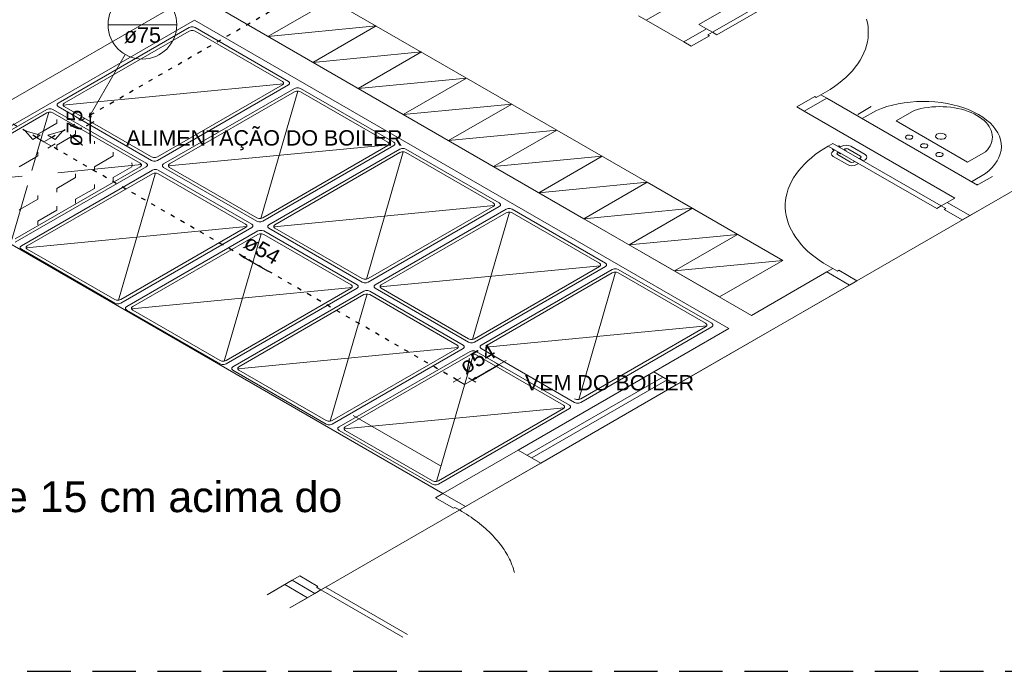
# Model space of a CAD drawing. Header units: millimetres. Extents: x -15 to 153, y -141 to 37.
# Tile 11 of 98: x 5 to 28, y -115 to -100. Entities that reach past the tile are written whole.
import ezdxf

# ---------------------------------------------------------------- set-up
doc = ezdxf.new("R2010")
doc.units = ezdxf.units.MM
doc.header["$MEASUREMENT"] = 0
doc.linetypes.add('DOT2', pattern=[3.175, 0, -3.175])
doc.linetypes.add('HIDDEN', pattern=[0.375, 0.25, -0.125])
doc.layers.get('0').update_dxf_attribs({"color": 5, "lineweight": 20})
for name, color, linetype, lineweight in [('AF-Colunas', 4, 'Continuous', 30), ('AF-Indicação coluna', 5, 'Continuous', 20), ('AF-Sentido tubo', 9, 'Continuous', 20), ('AF-Textos coluna', 7, 'Continuous', 20), ('AF-Textos tubo', 7, 'Continuous', 20), ('AF-Tubos detalhe', 4, 'Continuous', 30), ('AQ-Conexões', 9, 'Continuous', 20), ('AQ-Sentido tubo', 9, 'Continuous', 20), ('AQ-Textos tubo', 7, 'Continuous', 20), ('AQ-Tubos', 1, 'DOT2', 30)]:
    doc.layers.add(name, color=color, linetype=linetype, lineweight=lineweight)
doc.layers.add('HACHURA', color=8, linetype='Continuous')
doc.styles.add('Arial', font='arial.ttf')
doc.dimstyles.get("Standard").update_dxf_attribs({"dimtxt": 0.18, "dimasz": 0.18, "dimexe": 0.18, "dimexo": 0.0625, "dimgap": 0.09, "dimtad": 0, "dimtih": 1, "dimtoh": 1, "dimdec": 4, "dimzin": 0, "dimdsep": 46, "dimtxsty": 'Standard', "dimcen": 0.09, "dimadec": 0, "dimazin": 0, "dimtfac": 1, "dimtdec": 4, "dimtofl": 0, "dimtmove": 0, "dimatfit": 3, "dimfxl": 1, "dimtolj": 1, "dimtzin": 0, "dimarcsym": 0})

msp = doc.modelspace()

# ---------------------------------------------------------------- linework, layer by layer
for p, q in [((20.478, -100.253), (28.619, -95.553)), ((3.158, -102.853), (10.606, -98.553)), ((20.79, -100.433), (23.284, -98.993)), ((23.388, -99.053), (20.894, -100.493)), ((36.067, -99.253), (11.066, -113.687)), ((21.691, -106.953), (9.393, -99.853)), ((10.561, -100.527), (12.016, -99.687)), ((19.786, -99.853), (19.266, -100.153)), ((19.266, -100.153), (19.093, -100.053)), ((3.677, -103.153), (8.874, -100.153)), ((8.751, -100.324), (5.737, -102.064)), ((21.171, -107.253), (8.874, -100.153)), ((11.037, -101.564), (8.889, -100.324)), ((13.055, -100.287), (10.561, -100.527)), ((11.6, -101.127), (13.055, -100.287)), ((20.132, -100.653), (19.266, -100.153)), ((20.652, -100.353), (20.132, -100.653)), ((20.478, -100.253), (20.652, -100.353)), ((20.652, -100.353), (20.478, -100.253)), ((20.79, -100.433), (20.652, -100.353)), ((8.751, -100.404), (5.875, -102.064)), ((10.898, -101.564), (8.889, -100.404)), ((20.305, -100.753), (20.721, -100.513)), ((20.686, -100.493), (20.79, -100.433)), ((20.721, -100.513), (20.686, -100.493)), ((20.894, -100.493), (20.79, -100.433)), ((20.132, -100.653), (20.305, -100.753)), ((14.094, -100.887), (11.6, -101.127)), ((12.639, -101.727), (14.094, -100.887)), ((15.133, -101.487), (12.639, -101.727)), ((5.848, -102.112), (10.921, -101.623)), ((8.023, -103.304), (10.898, -101.644)), ((8.023, -103.384), (11.037, -101.644)), ((11.175, -101.724), (8.162, -103.464)), ((11.175, -101.804), (8.3, -103.464)), ((10.403, -104.718), (11.253, -101.787)), ((13.462, -102.964), (11.314, -101.724)), ((13.323, -102.964), (11.314, -101.804)), ((22.73, -102.153), (23.146, -101.913)), ((23.146, -101.913), (23.18, -101.933)), ((23.18, -101.933), (23.284, -101.873)), ((23.284, -101.873), (23.423, -101.953)), ((5.737, -102.144), (7.885, -103.384)), ((5.875, -102.144), (7.885, -103.304)), ((16.172, -102.087), (13.678, -102.327)), ((14.718, -102.927), (16.172, -102.087)), ((22.903, -102.253), (22.73, -102.153)), ((22.903, -102.253), (23.423, -101.953)), ((26.887, -103.953), (23.423, -101.953)), ((24.133, -102.323), (24.445, -102.143)), ((5.479, -102.209), (2.465, -103.949)), ((5.479, -102.289), (2.604, -103.949)), ((5.522, -102.274), (5.134, -103.618)), ((7.765, -103.449), (5.617, -102.209)), ((7.627, -103.449), (5.617, -102.289)), ((26.367, -104.253), (22.903, -102.253)), ((26.852, -103.933), (24.133, -102.363)), ((24.562, -102.233), (24.235, -102.422)), ((25.016, -102.473), (25.432, -102.233)), ((5.704, -102.529), (5.396, -102.707)), ((5.704, -102.441), (5.704, -102.529)), ((26.662, -103.423), (25.016, -102.473)), ((5.396, -102.707), (5.271, -102.779)), ((5.271, -102.779), (5.273, -102.868)), ((6.137, -102.779), (5.704, -103.029)), ((6.137, -102.691), (6.137, -102.779)), ((17.212, -102.687), (14.718, -102.927)), ((15.757, -103.527), (17.212, -102.687)), ((5.704, -103.029), (5.706, -103.118)), ((6.57, -102.941), (6.572, -102.998)), ((8.273, -103.512), (13.346, -103.023)), ((10.448, -104.704), (13.323, -103.044)), ((10.448, -104.784), (13.462, -103.044)), ((23.561, -102.993), (23.457, -103.053)), ((23.457, -103.053), (25.952, -104.493)), ((26.056, -104.433), (23.561, -102.993)), ((23.676, -103.059), (23.695, -103.048)), ((23.695, -103.048), (23.738, -103.073)), ((23.738, -103.073), (23.764, -103.058)), ((24.301, -103.248), (23.972, -103.058)), ((5.271, -103.279), (5.222, -103.307)), ((5.271, -103.191), (5.271, -103.279)), ((7.003, -103.279), (6.57, -103.529)), ((7.003, -103.191), (7.003, -103.279)), ((13.6, -103.124), (10.587, -104.864)), ((13.6, -103.204), (10.725, -104.864)), ((12.828, -106.118), (13.678, -103.187)), ((15.887, -104.364), (13.739, -103.124)), ((15.748, -104.364), (13.739, -103.204)), ((18.251, -103.287), (15.757, -103.527)), ((16.796, -104.127), (18.251, -103.287)), ((23.572, -103.119), (23.551, -103.131)), ((23.551, -103.131), (23.594, -103.156)), ((23.594, -103.156), (23.568, -103.171)), ((23.897, -103.481), (23.568, -103.291)), ((23.679, -103.205), (23.669, -103.211)), ((23.965, -103.422), (23.669, -103.251)), ((23.726, -103.232), (23.679, -103.205)), ((23.747, -103.22), (23.726, -103.232)), ((23.823, -103.122), (23.833, -103.116)), ((23.871, -103.148), (23.825, -103.121)), ((23.851, -103.16), (23.871, -103.148)), ((24.199, -103.287), (23.903, -103.116)), ((26.662, -103.423), (27.077, -103.183)), ((5.222, -103.307), (4.838, -103.529)), ((7.652, -103.48), (5.733, -103.666)), ((7.436, -103.441), (7.438, -103.502)), ((7.438, -103.502), (7.436, -103.529)), ((24.062, -103.406), (24.034, -103.422)), ((24.062, -103.406), (24.149, -103.456)), ((24.149, -103.456), (24.105, -103.481)), ((24.171, -103.343), (24.199, -103.327)), ((24.171, -103.343), (24.258, -103.393)), ((24.258, -103.393), (24.301, -103.368)), ((4.912, -103.746), (2.579, -103.971)), ((4.751, -105.269), (7.765, -103.529)), ((4.751, -105.189), (7.627, -103.529)), ((7.904, -103.609), (4.89, -105.349)), ((7.904, -103.689), (5.028, -105.349)), ((6.137, -103.691), (6.137, -103.779)), ((6.57, -103.529), (6.57, -103.585)), ((6.57, -103.585), (6.572, -103.618)), ((7.436, -103.529), (7.003, -103.779)), ((7.129, -106.604), (7.98, -103.673)), ((10.19, -104.849), (8.042, -103.609)), ((10.051, -104.849), (8.042, -103.689)), ((8.162, -103.544), (10.309, -104.784)), ((8.3, -103.544), (10.309, -104.704)), ((27.077, -103.685), (26.75, -103.874)), ((26.922, -103.933), (27.233, -103.753)), ((5.034, -103.964), (4.673, -105.206)), ((6.137, -103.779), (5.704, -104.029)), ((6.57, -103.941), (6.57, -104.029)), ((7.003, -103.779), (7.005, -103.868)), ((19.29, -103.887), (16.796, -104.127)), ((5.271, -104.191), (5.271, -104.279)), ((5.704, -104.029), (5.706, -104.118)), ((6.57, -104.029), (6.137, -104.279)), ((5.271, -104.279), (4.874, -104.508)), ((6.137, -104.279), (6.139, -104.368)), ((10.697, -104.912), (15.771, -104.423)), ((25.952, -104.493), (26.056, -104.433)), ((26.056, -104.433), (26.194, -104.353)), ((26.159, -104.493), (26.056, -104.433)), ((26.194, -104.353), (26.367, -104.253)), ((26.714, -104.653), (26.194, -104.353)), ((4.874, -104.508), (4.838, -104.529)), ((5.704, -104.529), (5.271, -104.779)), ((5.704, -104.441), (5.704, -104.529)), ((12.873, -106.104), (15.748, -104.444)), ((12.873, -106.184), (15.887, -104.444)), ((16.044, -104.509), (13.031, -106.249)), ((16.044, -104.589), (13.169, -106.249)), ((15.27, -107.504), (16.12, -104.573)), ((18.331, -105.749), (16.183, -104.509)), ((18.192, -105.749), (16.183, -104.589)), ((20.329, -104.487), (17.835, -104.727)), ((18.874, -105.327), (20.329, -104.487)), ((26.125, -104.513), (26.159, -104.493)), ((26.54, -104.753), (26.125, -104.513)), ((26.714, -104.653), (26.54, -104.753)), ((26.714, -104.653), (26.887, -104.553)), ((5.271, -104.779), (5.273, -104.868)), ((4.999, -105.398), (10.074, -104.908)), ((7.176, -106.589), (10.051, -104.929)), ((7.176, -106.669), (10.19, -104.929)), ((10.328, -105.009), (7.315, -106.749)), ((10.329, -105.089), (7.453, -106.749)), ((9.554, -108.004), (10.405, -105.073)), ((12.615, -106.249), (10.467, -105.009)), ((12.476, -106.249), (10.467, -105.089)), ((10.587, -104.944), (12.734, -106.184)), ((10.725, -104.944), (12.734, -106.104)), ((21.369, -105.087), (18.874, -105.327)), ((19.914, -105.927), (21.369, -105.087)), ((4.89, -105.429), (7.038, -106.669)), ((5.028, -105.429), (7.038, -106.589)), ((22.408, -105.687), (19.914, -105.927)), ((13.14, -106.298), (18.215, -105.808)), ((15.317, -107.489), (18.192, -105.829)), ((15.317, -107.569), (18.331, -105.829)), ((18.486, -105.895), (15.473, -107.635)), ((18.486, -105.975), (15.611, -107.635)), ((17.714, -108.889), (18.564, -105.958)), ((20.773, -107.135), (18.625, -105.895)), ((20.634, -107.135), (18.625, -105.975)), ((21.691, -106.953), (23.423, -105.953)), ((23.561, -105.873), (23.423, -105.953)), ((23.942, -106.253), (23.423, -105.953)), ((23.665, -105.933), (23.561, -105.873)), ((23.7, -105.913), (23.665, -105.933)), ((24.116, -106.153), (23.7, -105.913)), ((23.942, -106.253), (24.116, -106.153)), ((7.424, -106.798), (12.499, -106.308)), ((9.601, -107.989), (12.476, -106.329)), ((9.601, -108.069), (12.615, -106.329)), ((12.771, -106.395), (9.757, -108.135)), ((11.998, -109.389), (12.849, -106.458)), ((15.057, -107.635), (12.909, -106.395)), ((13.031, -106.329), (15.178, -107.569)), ((13.169, -106.329), (15.178, -107.489)), ((23.942, -106.253), (19.959, -108.553)), ((12.771, -106.475), (9.895, -108.135)), ((14.918, -107.635), (12.909, -106.475)), ((7.315, -106.829), (9.462, -108.069)), ((7.453, -106.829), (9.462, -107.989)), ((15.584, -107.683), (20.658, -107.193)), ((17.759, -108.875), (20.634, -107.215)), ((17.759, -108.955), (20.773, -107.215)), ((19.439, -108.253), (21.171, -107.253)), ((9.868, -108.183), (14.943, -107.693)), ((12.043, -109.375), (14.918, -107.715)), ((12.043, -109.455), (15.057, -107.715)), ((15.215, -107.78), (12.201, -109.52)), ((17.501, -109.02), (15.353, -107.78)), ((15.473, -107.715), (17.62, -108.955)), ((15.215, -107.86), (12.339, -109.52)), ((14.442, -110.774), (15.291, -107.844)), ((17.362, -109.02), (15.353, -107.86)), ((9.757, -108.215), (11.905, -109.455)), ((9.895, -108.215), (11.905, -109.375)), ((19.439, -108.253), (16.321, -110.053)), ((19.959, -108.553), (19.439, -108.253)), ((19.959, -108.553), (16.841, -110.353)), ((12.312, -109.568), (17.385, -109.079)), ((14.487, -110.76), (17.362, -109.1)), ((14.487, -110.84), (17.501, -109.1)), ((12.521, -109.255), (14.531, -110.415)), ((12.201, -109.6), (14.349, -110.84)), ((12.339, -109.6), (14.349, -110.76)), ((14.589, -111.053), (16.321, -110.053)), ((16.841, -110.353), (16.321, -110.053)), ((15.109, -111.353), (16.841, -110.353)), ((14.589, -111.053), (14.416, -111.153)), ((14.416, -111.153), (14.832, -111.393)), ((14.589, -111.053), (15.109, -111.353)), ((14.832, -111.393), (14.866, -111.373)), ((14.866, -111.373), (14.97, -111.433)), ((14.97, -111.433), (15.109, -111.353)), ((11.125, -113.053), (11.298, -112.953)), ((11.298, -112.953), (11.714, -113.193)), ((10.547, -113.387), (11.125, -113.053)), ((11.472, -113.453), (10.952, -113.153)), ((11.125, -113.053), (11.645, -113.353)), ((11.714, -113.193), (11.679, -113.213)), ((11.679, -113.213), (11.783, -113.273)), ((11.887, -113.213), (11.783, -113.273)), ((13.771, -114.301), (11.887, -113.213)), ((11.066, -113.687), (11.645, -113.353)), ((11.783, -113.273), (11.645, -113.353)), ((11.783, -113.273), (13.667, -114.361))]:
    msp.add_line(p, q)
at = {"color": 1}
for p, q in [((19.647, -108.373), (16.529, -110.173)), ((19.751, -108.433), (16.633, -110.233))]:
    msp.add_line(p, q, dxfattribs=at)
at = {"linetype": 'Continuous'}
for p, q in [((10.952, -113.153), (10.547, -113.387)), ((11.066, -113.687), (11.472, -113.453))]:
    msp.add_line(p, q, dxfattribs=at)
for points in [[(10.976, -99.087), (15.133, -101.487), (13.678, -102.327), (9.521, -99.927), (10.976, -99.087)], [(23.283, -101.874), (23.392, -101.813), (23.497, -101.75), (23.596, -101.684), (23.691, -101.615), (23.779, -101.544), (23.863, -101.471), (23.94, -101.396), (24.012, -101.319), (24.077, -101.24), (24.137, -101.159), (24.19, -101.077), (24.236, -100.994), (24.276, -100.909), (24.31, -100.824), (24.337, -100.738), (24.357, -100.651), (24.37, -100.564), (24.377, -100.477), (24.377, -100.389), (24.37, -100.302), (24.356, -100.214), (24.336, -100.128)], [(8.889, -100.324), (8.845, -100.309), (8.795, -100.309), (8.751, -100.324)], [(8.889, -100.404), (8.845, -100.389), (8.795, -100.389), (8.751, -100.404)], [(15.133, -101.487), (19.29, -103.887), (17.835, -104.727), (13.678, -102.327), (15.133, -101.487)], [(10.898, -101.644), (10.924, -101.619), (10.924, -101.589), (10.898, -101.564)], [(11.037, -101.644), (11.062, -101.619), (11.062, -101.589), (11.037, -101.564)], [(11.314, -101.724), (11.27, -101.709), (11.219, -101.709), (11.175, -101.724)], [(11.314, -101.804), (11.27, -101.789), (11.219, -101.789), (11.175, -101.804)], [(5.737, -102.064), (5.711, -102.089), (5.711, -102.119), (5.737, -102.144)], [(5.875, -102.064), (5.85, -102.089), (5.85, -102.119), (5.875, -102.144)], [(27.077, -103.685), (27.158, -103.617), (27.23, -103.546), (27.291, -103.472), (27.343, -103.395), (27.383, -103.316), (27.413, -103.235), (27.431, -103.154), (27.438, -103.071), (27.434, -102.989), (27.419, -102.907), (27.392, -102.826), (27.354, -102.747), (27.305, -102.669), (27.246, -102.594), (27.177, -102.522), (27.098, -102.453), (27.009, -102.389), (26.913, -102.328), (26.808, -102.272), (26.696, -102.221), (26.577, -102.176), (26.452, -102.136), (26.322, -102.102), (26.188, -102.073), (26.05, -102.052), (25.91, -102.036), (25.768, -102.027), (25.626, -102.025), (25.483, -102.029), (25.341, -102.039), (25.202, -102.056), (25.065, -102.08), (24.932, -102.109), (24.803, -102.145), (24.68, -102.187), (24.562, -102.233)], [(27.076, -103.184), (27.116, -103.139), (27.15, -103.093), (27.179, -103.045), (27.201, -102.997), (27.217, -102.947), (27.227, -102.897), (27.231, -102.847), (27.229, -102.797), (27.22, -102.747), (27.205, -102.697), (27.184, -102.649), (27.157, -102.601), (27.124, -102.554), (27.085, -102.509), (27.041, -102.466), (26.991, -102.425), (26.936, -102.385), (26.877, -102.349), (26.813, -102.314), (26.746, -102.283), (26.674, -102.254), (26.599, -102.229), (26.521, -102.206), (26.44, -102.187), (26.358, -102.172), (26.273, -102.159), (26.187, -102.151), (26.101, -102.146), (26.014, -102.144), (25.927, -102.146), (25.84, -102.152), (25.755, -102.162), (25.671, -102.175), (25.588, -102.191), (25.508, -102.211), (25.431, -102.234)], [(5.617, -102.209), (5.573, -102.194), (5.523, -102.194), (5.479, -102.209)], [(5.617, -102.289), (5.573, -102.274), (5.523, -102.274), (5.479, -102.289)], [(25.38, -102.813), (25.333, -102.799), (25.28, -102.804), (25.243, -102.826), (25.235, -102.856), (25.259, -102.883), (25.306, -102.897), (25.358, -102.892), (25.396, -102.87), (25.404, -102.84), (25.38, -102.813)], [(26.133, -102.778), (26.091, -102.762), (26.04, -102.757), (25.991, -102.765), (25.952, -102.783), (25.929, -102.81), (25.926, -102.839), (25.944, -102.867), (25.98, -102.887), (26.028, -102.898), (26.079, -102.896), (26.124, -102.883), (26.156, -102.86), (26.169, -102.832), (26.161, -102.803), (26.133, -102.778)], [(13.323, -103.044), (13.349, -103.019), (13.349, -102.989), (13.323, -102.964)], [(13.462, -103.044), (13.487, -103.019), (13.487, -102.989), (13.462, -102.964)], [(23.457, -103.053), (23.352, -103.116), (23.253, -103.182), (23.158, -103.25), (23.069, -103.321), (22.985, -103.394), (22.907, -103.469), (22.836, -103.546), (22.77, -103.625), (22.71, -103.706), (22.657, -103.788), (22.61, -103.871), (22.569, -103.955), (22.535, -104.041), (22.508, -104.127), (22.488, -104.213), (22.474, -104.301), (22.467, -104.388), (22.467, -104.476), (22.473, -104.563), (22.487, -104.65), (22.507, -104.737), (22.534, -104.823), (22.567, -104.908), (22.608, -104.993), (22.654, -105.076), (22.707, -105.158), (22.767, -105.239), (22.832, -105.318), (22.904, -105.395), (22.981, -105.47), (23.064, -105.543), (23.153, -105.614), (23.248, -105.683), (23.347, -105.749), (23.452, -105.812), (23.561, -105.873)], [(23.972, -103.058), (23.924, -103.04), (23.868, -103.033), (23.812, -103.04), (23.764, -103.058)], [(25.726, -103.013), (25.679, -102.999), (25.627, -103.004), (25.589, -103.026), (25.581, -103.056), (25.605, -103.083), (25.652, -103.097), (25.705, -103.092), (25.742, -103.07), (25.75, -103.04), (25.726, -103.013)], [(14.589, -111.053), (2.292, -103.953), (3.677, -103.153)], [(13.739, -103.124), (13.695, -103.109), (13.644, -103.109), (13.6, -103.124)], [(13.739, -103.204), (13.695, -103.189), (13.644, -103.189), (13.6, -103.204)], [(23.568, -103.171), (23.536, -103.199), (23.525, -103.231), (23.536, -103.263), (23.568, -103.291)], [(23.669, -103.211), (23.654, -103.231), (23.669, -103.251)], [(23.903, -103.116), (23.868, -103.108), (23.833, -103.116)], [(24.199, -103.327), (24.213, -103.307), (24.199, -103.287)], [(24.301, -103.368), (24.333, -103.34), (24.344, -103.308), (24.333, -103.276), (24.301, -103.248)], [(26.073, -103.213), (26.026, -103.199), (25.973, -103.204), (25.936, -103.226), (25.928, -103.256), (25.952, -103.283), (25.999, -103.297), (26.051, -103.292), (26.089, -103.27), (26.097, -103.24), (26.073, -103.213)], [(7.627, -103.529), (7.652, -103.504), (7.652, -103.474), (7.627, -103.449)], [(7.765, -103.529), (7.79, -103.504), (7.79, -103.474), (7.765, -103.449)], [(7.885, -103.304), (7.928, -103.319), (7.979, -103.319), (8.023, -103.304)], [(7.885, -103.384), (7.929, -103.399), (7.979, -103.399), (8.023, -103.384)], [(8.162, -103.464), (8.136, -103.489), (8.136, -103.519), (8.162, -103.544)], [(8.3, -103.464), (8.275, -103.489), (8.275, -103.519), (8.3, -103.544)], [(23.897, -103.481), (23.945, -103.499), (24.001, -103.506), (24.058, -103.499), (24.105, -103.481)], [(23.965, -103.422), (24, -103.43), (24.034, -103.422)], [(8.042, -103.609), (7.998, -103.594), (7.948, -103.594), (7.904, -103.609)], [(8.042, -103.689), (7.998, -103.674), (7.948, -103.674), (7.904, -103.689)], [(19.29, -103.887), (22.408, -105.687), (20.953, -106.527), (17.835, -104.727), (19.29, -103.887)], [(26.852, -103.933), (26.887, -103.941), (26.922, -103.933)], [(15.748, -104.444), (15.773, -104.419), (15.773, -104.389), (15.748, -104.364)], [(15.887, -104.444), (15.912, -104.419), (15.912, -104.389), (15.887, -104.364)], [(16.183, -104.509), (16.139, -104.494), (16.088, -104.494), (16.044, -104.509)], [(16.183, -104.589), (16.139, -104.574), (16.088, -104.574), (16.044, -104.589)], [(10.051, -104.929), (10.077, -104.904), (10.077, -104.874), (10.051, -104.849)], [(10.19, -104.929), (10.215, -104.904), (10.215, -104.874), (10.19, -104.849)], [(10.309, -104.704), (10.353, -104.719), (10.404, -104.719), (10.448, -104.704)], [(10.309, -104.784), (10.353, -104.799), (10.404, -104.799), (10.448, -104.784)], [(10.587, -104.864), (10.561, -104.889), (10.561, -104.919), (10.587, -104.944)], [(10.725, -104.864), (10.7, -104.889), (10.7, -104.919), (10.725, -104.944)], [(10.467, -105.009), (10.423, -104.994), (10.372, -104.994), (10.328, -105.009)], [(10.467, -105.089), (10.423, -105.074), (10.372, -105.074), (10.329, -105.089)], [(4.89, -105.349), (4.865, -105.374), (4.865, -105.404), (4.89, -105.429)], [(5.028, -105.349), (5.003, -105.374), (5.003, -105.404), (5.028, -105.429)], [(18.192, -105.829), (18.217, -105.804), (18.217, -105.774), (18.192, -105.749)], [(18.331, -105.829), (18.356, -105.804), (18.356, -105.774), (18.331, -105.749)], [(18.625, -105.895), (18.581, -105.88), (18.53, -105.88), (18.486, -105.895)], [(18.625, -105.975), (18.581, -105.96), (18.53, -105.96), (18.486, -105.975)], [(12.734, -106.104), (12.778, -106.119), (12.829, -106.119), (12.873, -106.104)], [(12.734, -106.184), (12.778, -106.199), (12.829, -106.199), (12.873, -106.184)], [(12.476, -106.329), (12.502, -106.304), (12.502, -106.274), (12.476, -106.249)], [(12.615, -106.329), (12.64, -106.304), (12.64, -106.274), (12.615, -106.249)], [(12.909, -106.395), (12.865, -106.38), (12.815, -106.38), (12.771, -106.395)], [(12.909, -106.475), (12.865, -106.46), (12.815, -106.46), (12.771, -106.475)], [(13.031, -106.249), (13.005, -106.274), (13.005, -106.304), (13.031, -106.329)], [(13.169, -106.249), (13.144, -106.274), (13.144, -106.304), (13.169, -106.329)], [(7.038, -106.589), (7.082, -106.604), (7.132, -106.604), (7.176, -106.589)], [(7.038, -106.669), (7.082, -106.684), (7.132, -106.684), (7.176, -106.669)], [(7.315, -106.749), (7.289, -106.774), (7.289, -106.804), (7.315, -106.829)], [(7.453, -106.749), (7.428, -106.774), (7.428, -106.804), (7.453, -106.829)], [(20.634, -107.215), (20.66, -107.19), (20.66, -107.16), (20.634, -107.135)], [(20.773, -107.215), (20.798, -107.19), (20.798, -107.16), (20.773, -107.135)], [(15.178, -107.489), (15.222, -107.504), (15.273, -107.504), (15.317, -107.489)], [(15.178, -107.569), (15.222, -107.584), (15.273, -107.584), (15.317, -107.569)], [(14.918, -107.715), (14.944, -107.69), (14.944, -107.66), (14.918, -107.635)], [(15.057, -107.715), (15.082, -107.69), (15.082, -107.66), (15.057, -107.635)], [(15.353, -107.78), (15.309, -107.765), (15.259, -107.765), (15.215, -107.78)], [(15.473, -107.635), (15.447, -107.66), (15.447, -107.69), (15.473, -107.715)], [(15.611, -107.635), (15.586, -107.66), (15.586, -107.69), (15.611, -107.715)], [(9.462, -107.989), (9.506, -108.004), (9.557, -108.004), (9.601, -107.989)], [(15.353, -107.86), (15.309, -107.845), (15.259, -107.845), (15.215, -107.86)], [(9.462, -108.069), (9.506, -108.084), (9.557, -108.084), (9.601, -108.069)], [(9.757, -108.135), (9.732, -108.16), (9.732, -108.19), (9.757, -108.215)], [(9.895, -108.135), (9.87, -108.16), (9.87, -108.19), (9.895, -108.215)], [(17.62, -108.875), (17.664, -108.89), (17.715, -108.89), (17.759, -108.875)], [(17.62, -108.955), (17.664, -108.97), (17.715, -108.97), (17.759, -108.955)], [(17.362, -109.1), (17.388, -109.075), (17.388, -109.045), (17.362, -109.02)], [(17.501, -109.1), (17.526, -109.075), (17.526, -109.045), (17.501, -109.02)], [(11.905, -109.375), (11.949, -109.39), (11.999, -109.39), (12.043, -109.375)], [(11.905, -109.455), (11.949, -109.47), (11.999, -109.47), (12.043, -109.455)], [(12.201, -109.52), (12.175, -109.545), (12.175, -109.575), (12.201, -109.6)], [(12.339, -109.52), (12.314, -109.545), (12.314, -109.575), (12.339, -109.6)], [(14.349, -110.76), (14.393, -110.775), (14.443, -110.775), (14.487, -110.76)], [(14.349, -110.84), (14.393, -110.855), (14.443, -110.855), (14.487, -110.84)], [(16.238, -112.876), (16.225, -112.831), (16.211, -112.786), (16.196, -112.741), (16.179, -112.697), (16.161, -112.652), (16.141, -112.608), (16.12, -112.564), (16.098, -112.52), (16.074, -112.476), (16.049, -112.433), (16.023, -112.39), (15.996, -112.347), (15.967, -112.304), (15.937, -112.262), (15.905, -112.22), (15.873, -112.179), (15.839, -112.137), (15.803, -112.096), (15.767, -112.056), (15.729, -112.016), (15.69, -111.976), (15.65, -111.936), (15.609, -111.897), (15.567, -111.859), (15.523, -111.821), (15.478, -111.783), (15.432, -111.746), (15.385, -111.709), (15.337, -111.673), (15.288, -111.637), (15.238, -111.601), (15.186, -111.567), (15.134, -111.532), (15.08, -111.499), (15.026, -111.466), (14.97, -111.433)]]:
    msp.add_lwpolyline(points)
at = {"layer": 'AF-Colunas', "linetype": 'Continuous'}
for p, q in [((6.476, -102.34), (6.476, -102.54)), ((6.389, -102.59), (6.562, -102.49))]:
    msp.add_line(p, q, dxfattribs=at)
at = {"layer": 'AF-Indicação coluna'}
for p, q in [((6.886, -100.261), (8.466, -100.261)), ((6.476, -102.34), (7.281, -100.945))]:
    msp.add_line(p, q, dxfattribs=at)
msp.add_circle((7.676, -100.261), 0.79, dxfattribs=at)
at = {"layer": 'AF-Tubos detalhe'}
msp.add_line((6.476, -102.94), (6.476, -102.54), dxfattribs=at)
at = {"layer": 'AQ-Conexões', "linetype": 'Continuous'}
for p, q in [((5.151, -102.904), (4.978, -102.704)), ((5.325, -102.804), (4.978, -102.704)), ((5.151, -102.904), (5.325, -102.804)), ((5.498, -102.804), (5.844, -102.704)), ((5.498, -102.804), (5.671, -102.904)), ((5.671, -102.904), (5.844, -102.704)), ((5.411, -102.954), (5.238, -102.854)), ((5.411, -102.954), (5.584, -102.854)), ((5.411, -102.954), (5.584, -103.054)), ((5.498, -103.104), (5.671, -103.004)), ((15.785, -108.04), (15.958, -108.14)), ((16.045, -107.99), (15.871, -108.09)), ((14.829, -108.491), (15.002, -108.391)), ((15.089, -108.541), (14.916, -108.441)), ((15.089, -108.541), (15.262, -108.441)), ((15.175, -108.391), (15.349, -108.491))]:
    msp.add_line(p, q, dxfattribs=at)
at = {"layer": 'AQ-Tubos', "ltscale": 0.05}
for p, q in [((5.584, -102.854), (22.074, -93.334)), ((5.238, -102.854), (2.638, -101.353)), ((14.916, -108.441), (5.584, -103.054)), ((15.871, -108.09), (15.262, -108.441))]:
    msp.add_line(p, q, dxfattribs=at)
at = {"layer": 'HACHURA', "linetype": 'HIDDEN', "ltscale": 4}
msp.add_lwpolyline([(-5.653, -84.31), (40.526, -84.31), (40.526, -115.149), (-5.653, -115.149)], close=True, dxfattribs=at)

# ---------------------------------------------------------------- texts
at = {"insert": (7.305, -103.15), "char_height": 0.353, "width": 8.8956, "attachment_point": 7, "line_spacing_factor": 0.798, "style": 'Arial'}
msp.add_mtext('ALIMENTAÇÃO DO BOILER', dxfattribs=at)
at = {"color": 9, "insert": (16.478, -108.686), "char_height": 0.353, "width": 5.5068, "attachment_point": 7, "line_spacing_factor": 0.798, "style": 'Arial'}
msp.add_mtext('VEM DO BOILER', dxfattribs=at)
at = {"layer": 'AF-Textos coluna', "insert": (7.676, -100.684), "char_height": 0.353, "width": 1.2708, "attachment_point": 8, "line_spacing_factor": 0.798, "style": 'Arial'}
msp.add_mtext('ø75', dxfattribs=at)
at = {"layer": 'AF-Textos tubo', "insert": (6.299, -102.64), "char_height": 0.353, "width": 1.2708, "attachment_point": 8, "rotation": 90.0002, "line_spacing_factor": 0.798, "style": 'Arial'}
msp.add_mtext('ø75', dxfattribs=at)
at = {"layer": 'AQ-Textos tubo', "char_height": 0.353, "width": 1.2708, "attachment_point": 8, "line_spacing_factor": 0.798, "style": 'Arial'}
for insert, rotation in [((10.338, -105.595), 329.9999), ((15.478, -108.113), 30.0001)]:
    msp.add_mtext('ø54', dxfattribs=dict(at, insert=insert, rotation=rotation))
at = {"layer": 'HACHURA', "linetype": 'HIDDEN', "ltscale": 4, "insert": (-5.102, -110.777), "char_height": 0.706, "width": 17.77442, "attachment_point": 1, "line_spacing_factor": 0.9, "style": 'Arial'}
msp.add_mtext('Obs.: Atentar a cota de 15 cm acima do nível.', dxfattribs=at)

# ---------------------------------------------------------------- leaders
at = {"layer": 'AF-Sentido tubo'}
msp.add_leader([(6.476, -102.287), (6.476, -102.993)], dimstyle='Standard', override={"dimasz": 0.1, "dimldrblk": 'CLOSED'}, dxfattribs=at)
at = {"layer": 'AQ-Sentido tubo'}
for points in [[(9.944, -105.571), (10.556, -105.924)], [(15.261, -108.442), (15.872, -108.089)]]:
    msp.add_leader(points, dimstyle='Standard', override={"dimasz": 0.1, "dimldrblk": 'CLOSED'}, dxfattribs=at)

doc.saveas('drawing.dxf')
